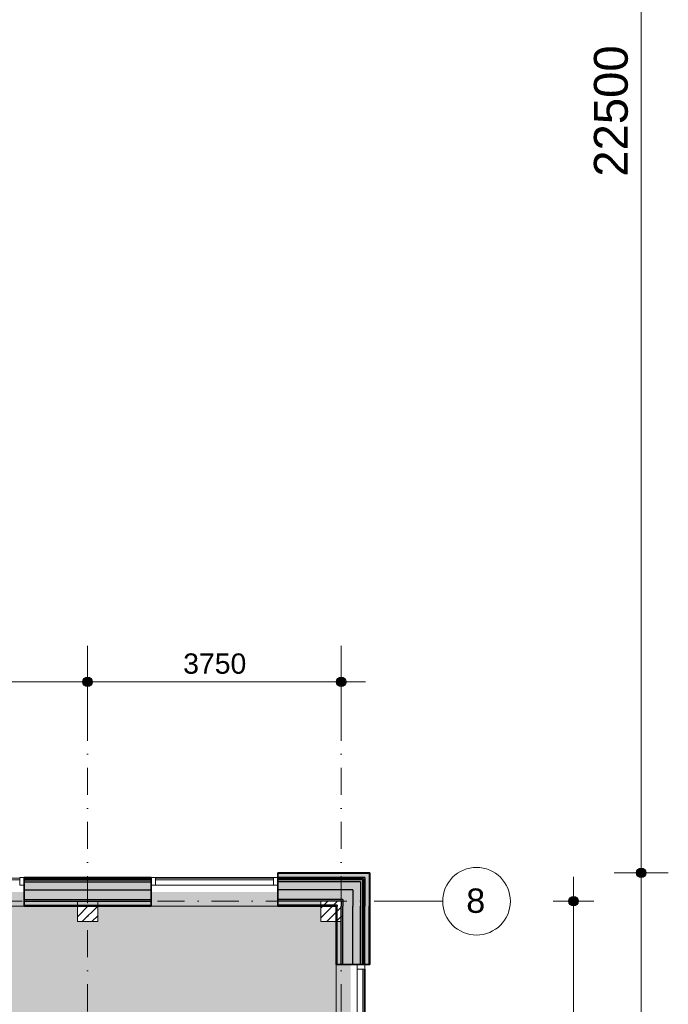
# Model space of a CAD drawing. Header units: millimetres. Extents: x 1557 to 319405, y -11609 to 73584.
# Tile 102 of 103: x 305843 to 315427, y 44477 to 59030. Entities that reach past the tile are written whole.
import ezdxf

# ---------------------------------------------------------------- set-up
doc = ezdxf.new("R2010")
doc.units = ezdxf.units.MM
doc.linetypes.add('RR_Level', pattern=[800, 400, -200, 0, -200])
for name, color, linetype, lineweight in [('A-____-____-DIMS', 211, 'Continuous', 9), ('A-____-____-DIMS-200', 211, 'Continuous', 9), ('A-AREA-____-PATT', 32, 'Continuous', 9), ('A-GLAZ-CURT-MCUT', 52, 'Continuous', 13), ('A-GLAZ-CURT-OTLN', 52, 'Continuous', 13), ('A-GLAZ-CWMG-MCUT', 51, 'Continuous', 13), ('A-GLAZ-CWMG-OTLN', 51, 'Continuous', 13), ('A-WALL-____-MCUT', 113, 'Continuous', 35), ('A-WALL-____-OTLN', 113, 'Continuous', 18), ('A-WALL-____-PATT', 111, 'Continuous', 35), ('S-COLS-____-MCUT', 52, 'Continuous', 25), ('S-COLS-____-OTLN', 52, 'Continuous', 18), ('S-GRID-____-IDEN', 1, 'Continuous', 13), ('S-GRID-____-OTLN', 1, 'Continuous', 9)]:
    doc.layers.add(name, color=color, linetype=linetype, lineweight=lineweight)
doc.styles.add('Arial', font='arial.ttf', dxfattribs={"height": 360})
doc.styles.add('Arial_2', font='arial.ttf', dxfattribs={"height": 300})
doc.styles.add('Arial_5', font='arial.ttf', dxfattribs={"height": 500})
doc.dimstyles.new('1_5mm_interne_maten_en_details', dxfattribs={"dimscale": 304.8, "dimtxt": 1.004192, "dimasz": 1.83727, "dimexe": 0.984252, "dimexo": 0.0625, "dimgap": 0.098425, "dimtad": 1, "dimdec": 0, "dimlfac": 304.8, "dimzin": 0, "dimdsep": 46, "dimtxsty": 'Arial_2', "dimblk1": 'DOTSMALL', "dimblk2": 'DOTSMALL', "dimsah": 1, "dimcen": 0.09, "dimdle": 1.181102, "dimazin": 0, "dimtfac": 1, "dimtdec": 4, "dimtix": 1, "dimtmove": 0, "dimatfit": 3, "dimfxl": 0.003229, "dimfxlon": 1, "dimtvp": 1, "dimtfill": 1, "dimtolj": 1, "dimtzin": 0, "dimlwd": 13, "dimlwe": 13, "dimarcsym": 2})
doc.dimstyles.new('2_5mm_totaalmaatvoering', dxfattribs={"dimscale": 304.8, "dimtxt": 1.673654, "dimasz": 1.83727, "dimexe": 1.312336, "dimexo": 0.0625, "dimgap": 0.164042, "dimtad": 1, "dimdec": 0, "dimlfac": 304.8, "dimzin": 0, "dimdsep": 46, "dimtxsty": 'Arial_5', "dimblk1": 'DOTSMALL', "dimblk2": 'DOTSMALL', "dimsah": 1, "dimcen": 0.09, "dimdle": 1.64042, "dimazin": 0, "dimtfac": 1, "dimtdec": 4, "dimtix": 1, "dimtmove": 0, "dimatfit": 3, "dimfxl": 0.004306, "dimfxlon": 1, "dimtvp": 1, "dimtfill": 1, "dimtolj": 1, "dimtzin": 0, "dimlwd": 13, "dimlwe": 13, "dimarcsym": 2})

# ---------------------------------------------------------------- blocks, each defined once
blk = doc.blocks.new('System Panel - HR__-715989-plot_V0 Copy 1')
at = {"layer": 'A-GLAZ-CURT-MCUT', "color": 170, "lineweight": 9}
for p, q in [((905, 47), (-905, 47)), ((-905, 47), (-905, 23)), ((-905, 23), (905, 23)), ((905, 23), (905, 47))]:
    blk.add_line(p, q, dxfattribs=at)
blk = doc.blocks.new('Rectangular Mullion - 65 x 114mm-463994-plot_V0 Copy 1')
at = {"layer": 'A-GLAZ-CWMG-OTLN', "color": 170, "lineweight": 9}
for p, q in [((67327, 2357), (67803, 4103)), ((67437, 2327), (67913, 4073))]:
    blk.add_line(p, q, dxfattribs=at)
blk = doc.blocks.new('System Panel - HR__-716001-plot_V0 Copy 1')
at = {"layer": 'A-GLAZ-CURT-MCUT', "color": 170, "lineweight": 9}
for p, q in [((872.5, -22.5), (-872.5, -22.5)), ((-872.5, -22.5), (-872.5, -47.5)), ((-872.5, -47.5), (872.5, -47.5)), ((872.5, -47.5), (872.5, -22.5))]:
    blk.add_line(p, q, dxfattribs=at)
blk = doc.blocks.new('Rectangular Mullion - 65 x 114mm-716027-plot_V0 Copy 1')
at = {"layer": 'A-GLAZ-CWMG-MCUT', "color": 170, "lineweight": 9}
for p, q in [((0, 57), (-65, 57)), ((-65, 57), (-65, -57)), ((0, -57), (0, 57)), ((-65, -57), (0, -57))]:
    blk.add_line(p, q, dxfattribs=at)
blk = doc.blocks.new('System Panel - HR__-715992-plot_V0 Copy 1')
at = {"layer": 'A-GLAZ-CURT-MCUT', "color": 170, "lineweight": 9}
for p, q in [((872, 47), (-872, 47)), ((-872, 47), (-872, 23)), ((-872, 23), (872, 23)), ((872, 23), (872, 47))]:
    blk.add_line(p, q, dxfattribs=at)
blk = doc.blocks.new('Rectangular Mullion - 65 x 114mm-464001-plot_V0 Copy 1')
at = {"layer": 'A-GLAZ-CWMG-OTLN', "color": 170, "lineweight": 9}
for p, q in [((65863, -3007), (66322, -1324)), ((65973, -3037), (66432, -1354))]:
    blk.add_line(p, q, dxfattribs=at)
blk = doc.blocks.new('Rectangular Mullion - 65 x 114mm-715993-plot_V0 Copy 1')
at = {"layer": 'A-GLAZ-CWMG-MCUT', "color": 170, "lineweight": 9}
for p, q in [((-65, 57), (0, 57)), ((-65, -57), (-65, 57)), ((0, 57), (0, -57)), ((0, -57), (-65, -57))]:
    blk.add_line(p, q, dxfattribs=at)
blk = doc.blocks.new('Rectangular Mullion - 65 x 114mm-716021-plot_V0 Copy 1')
at = {"layer": 'A-GLAZ-CWMG-MCUT', "color": 170, "lineweight": 9}
for p, q in [((0, 57), (-65, 57)), ((-65, 57), (-65, -57)), ((0, -57), (0, 57)), ((-65, -57), (0, -57))]:
    blk.add_line(p, q, dxfattribs=at)
blk = doc.blocks.new('027_Gilde - ATC_FacadeModel_rvt-2-plot_V0 Copy 1')
at = {"layer": 'A-WALL-____-OTLN', "lineweight": 5}
for points in [[(138813, 46285), (140688, 46285), (140688, 46315), (138813, 46315)], [(143844, 46350), (143910, 46350), (143910, 46410), (142563, 46410), (142563, 46350), (143425, 46350)], [(143785, 46285), (143815, 46285), (143815, 46315), (142563, 46315), (142563, 46285), (143670, 46285)], [(143815, 45063), (143815, 46285), (143785, 46285), (143785, 45063)], [(143850, 45063), (143910, 45063), (143910, 46350), (143850, 46350), (143850, 45925)]]:
    blk.add_hatch(color=67, dxfattribs=at).paths.add_polyline_path(points)
at = {"layer": 'A-WALL-____-PATT', "lineweight": 18}
for points in [[(138813, 46330), (140688, 46330), (140688, 46350), (138813, 46350)], [(143200, 45925), (143200, 45940), (142563, 45940), (142563, 45925), (142693, 45925)], [(143440, 45063), (143440, 45700), (143425, 45700), (143425, 45063)]]:
    blk.add_hatch(color=47, dxfattribs=at).paths.add_polyline_path(points)
at = {"layer": 'A-WALL-____-PATT', "lineweight": 5}
for points in [[(140390, 46315), (140688, 46315), (140688, 46330), (138813, 46330), (138813, 46315)], [(140390, 46170), (140688, 46170), (140688, 46285), (138813, 46285), (138813, 46170)], [(143920, 46410), (143920, 46420), (142563, 46420), (142563, 46410), (143910, 46410)], [(143850, 46330), (143850, 46350), (142563, 46350), (142563, 46330), (143844, 46330)], [(143815, 46315), (143830, 46315), (143830, 46330), (142563, 46330), (142563, 46315), (143785, 46315)], [(143670, 46170), (143785, 46170), (143785, 46285), (142563, 46285), (142563, 46170), (143525, 46170)], [(143815, 45063), (143830, 45063), (143830, 46315), (143815, 46315), (143815, 45217)], [(143850, 45063), (143850, 46330), (143830, 46330), (143830, 45063), (143844, 45063)], [(143910, 45063), (143920, 45063), (143920, 46410), (143910, 46410), (143910, 45925)], [(140390, 46025), (140688, 46025), (140688, 46170), (138813, 46170), (138813, 46025)], [(143525, 46025), (143670, 46025), (143670, 46170), (142563, 46170), (142563, 46025), (143425, 46025)], [(143736, 45063), (143785, 45063), (143785, 46170), (143670, 46170), (143670, 45063)], [(140390, 46000), (140688, 46000), (140688, 46025), (138813, 46025), (138813, 46000), (139900, 46000)], [(138813, 45940), (140688, 45940), (140688, 46000), (138813, 46000)], [(143440, 46000), (143525, 46002), (143525, 46025), (142563, 46025), (142563, 46000), (143425, 46000)], [(143200, 45940), (143200, 46000), (142563, 46000), (142563, 45940), (142693, 45940)], [(143500, 45063), (143525, 45063), (143525, 46000), (143500, 46000), (143500, 45217)], [(143670, 45063), (143670, 46025), (143525, 46025), (143525, 45063)], [(143500, 45063), (143500, 45700), (143440, 45700), (143440, 45063), (143443, 45063)]]:
    blk.add_hatch(color=67, dxfattribs=at).paths.add_polyline_path(points)
h = blk.add_hatch(color=67, dxfattribs=at)
h.paths.add_polyline_path([(140390, 45925), (140688, 45925), (140688, 45940), (139900, 45940), (139900, 45925)])
h.paths.add_polyline_path([(138813, 45925), (139600, 45925), (139600, 45940), (138813, 45940)])
at = {"layer": 'A-WALL-____-MCUT', "color": 50}
for p, q in [((140688, 46350), (138813, 46350)), ((138813, 46350), (138813, 45925)), ((140688, 45925), (140688, 46350)), ((143920, 46420), (142563, 46420)), ((142563, 46420), (142563, 45925)), ((143920, 46410), (143920, 46420)), ((143920, 45925), (143920, 46410)), ((138813, 45925), (140688, 45925)), ((142563, 45925), (143425, 45925)), ((143425, 45925), (143425, 45063)), ((143920, 45063), (143920, 45925)), ((143425, 45063), (143920, 45063))]:
    blk.add_line(p, q, dxfattribs=at)
at = {"layer": 'A-WALL-____-MCUT', "color": 130, "lineweight": 25}
for p, q in [((138813, 46330), (140688, 46330)), ((138813, 46315), (140688, 46315)), ((138813, 46285), (140688, 46285)), ((143910, 46410), (142563, 46410)), ((143850, 46350), (142563, 46350)), ((143830, 46330), (142563, 46330)), ((143815, 46315), (142563, 46315)), ((143785, 46285), (142563, 46285)), ((143785, 46285), (143785, 46170)), ((143815, 46315), (143815, 46285)), ((143815, 46285), (143815, 45925)), ((143830, 46330), (143830, 46315)), ((143830, 46315), (143830, 45925)), ((143850, 46350), (143850, 46330)), ((143850, 46330), (143850, 45925)), ((143910, 46410), (143910, 46350)), ((143910, 46350), (143910, 45925)), ((138813, 46170), (140688, 46170)), ((143670, 46170), (142563, 46170)), ((143670, 46170), (143670, 46025)), ((143785, 46170), (143785, 45925)), ((138813, 46025), (140688, 46025)), ((138813, 46000), (140688, 46000)), ((143525, 46025), (142563, 46025)), ((143500, 46000), (142563, 46000)), ((143500, 46000), (143500, 45940)), ((143525, 46025), (143525, 46000)), ((143525, 46000), (143525, 45925)), ((143670, 46025), (143670, 45925)), ((138813, 45940), (140688, 45940)), ((143440, 45940), (142563, 45940)), ((143440, 45940), (143440, 45925)), ((143440, 45063), (143440, 45925)), ((143500, 45940), (143500, 45925)), ((143500, 45063), (143500, 45925)), ((143525, 45063), (143525, 45925)), ((143670, 45063), (143670, 45925)), ((143785, 45063), (143785, 45925)), ((143815, 45063), (143815, 45925)), ((143830, 45063), (143830, 45925)), ((143850, 45063), (143850, 45925)), ((143910, 45063), (143910, 45925))]:
    blk.add_line(p, q, dxfattribs=at)
at = {"layer": 'A-WALL-____-OTLN', "color": 210}
for p, q in [((138813, 45925), (136938, 45925)), ((142563, 45925), (140688, 45925)), ((143425, 39438), (143425, 45063))]:
    blk.add_line(p, q, dxfattribs=at)
at = {"layer": 'A-GLAZ-CURT-OTLN', "color": 210, "lineweight": 18}
for name, p, rotation in [('System Panel - HR__-716001-plot_V0 Copy 1', (137875, 46293), 180), ('System Panel - HR__-715989-plot_V0 Copy 1', (143793, 44092), 270)]:
    blk.add_blockref(name, p, dxfattribs=dict(at, rotation=rotation))
blk.add_blockref('System Panel - HR__-715992-plot_V0 Copy 1', (141625, 46293), dxfattribs=at)
at = {"layer": 'A-GLAZ-CWMG-OTLN', "color": 210, "lineweight": 18}
for name, p, rotation in [('Rectangular Mullion - 65 x 114mm-464001-plot_V0 Copy 1', (156935, -18095), 105.2626681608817), ('Rectangular Mullion - 65 x 114mm-716021-plot_V0 Copy 1', (140688, 46293), 180), ('Rectangular Mullion - 65 x 114mm-463994-plot_V0 Copy 1', (79405, 23190), 15.26266816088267), ('Rectangular Mullion - 65 x 114mm-716021-plot_V0 Copy 1', (143793, 45063), 90)]:
    blk.add_blockref(name, p, dxfattribs=dict(at, rotation=rotation))
blk.add_blockref('Rectangular Mullion - 65 x 114mm-716027-plot_V0 Copy 1', (138813, 46293), dxfattribs=at)
at = {"layer": 'A-GLAZ-CWMG-OTLN', "color": 210, "lineweight": 18, "extrusion": (0, 0, -1), "rotation": 180}
blk.add_blockref('Rectangular Mullion - 65 x 114mm-715993-plot_V0 Copy 1', (-142563, 46293), dxfattribs=at)
blk = doc.blocks.new('NLRS_28_SC_LIB_kolom recht_generiek_ISR - kolom hout_Ontwerp-V75-plot_V0 Copy 1')
at = {"layer": 'S-COLS-____-OTLN', "lineweight": 9}
h = blk.add_hatch(dxfattribs=at)
h.set_pattern_fill('FP_58', color=256, style=0, pattern_type=2)
h.set_pattern_definition([(45, (-143350, -45850), (-70.71068, 70.71068), [])])
h.paths.add_polyline_path([(75, -150), (150, -150), (150, 150), (-150, 150), (-150, -150), (-81, -150)])
at = {"layer": 'S-COLS-____-MCUT', "lineweight": 18}
for p, q in [((150, 150), (-150, 150)), ((-150, 150), (-150, -150)), ((150, -150), (150, 150)), ((-150, -150), (150, -150))]:
    blk.add_line(p, q, dxfattribs=at)
blk = doc.blocks.new('NLRS_28_SC_LIB_kolom recht_generiek_ISR - kolom hout_Ontwerp-V77-plot_V0 Copy 1')
at = {"layer": 'S-COLS-____-OTLN', "lineweight": 9}
h = blk.add_hatch(dxfattribs=at)
h.set_pattern_fill('FP_60', color=256, style=0, pattern_type=2)
h.set_pattern_definition([(45, (-139750, -45850), (-70.71068, 70.71068), [])])
h.paths.add_polyline_path([(-150, -150), (150, -150), (150, 90), (-150, 90), (-150, 75)])
at = {"layer": 'S-COLS-____-MCUT', "lineweight": 18}
for p, q in [((150, 150), (-150, 150)), ((-150, 150), (-150, -150)), ((150, -150), (150, 150)), ((-150, -150), (150, -150))]:
    blk.add_line(p, q, dxfattribs=at)
blk = doc.blocks.new('Grid - r_2_5mm-300571-plot_V0 Copy 1')
at = {"layer": 'S-GRID-____-IDEN'}
blk.add_circle((0, 0), 2.5, dxfattribs=at)
blk = doc.blocks.new('DIMBLOCK36-plot_V0 Copy 1')
at = {"layer": 'A-____-____-DIMS-200', "lineweight": 25}
h = blk.add_hatch(color=256, dxfattribs=at)
edge = h.paths.add_edge_path()
edge.add_arc((314027, 46000), 70, 0, 360)
h = blk.add_hatch(color=256, dxfattribs=at)
edge = h.paths.add_edge_path()
edge.add_arc((314027, 38500), 70, 0, 360)
at = {"layer": 'A-____-____-DIMS-200', "lineweight": 13}
for p, q in [((314027, 46360), (314027, 38500)), ((313727, 46000), (314327, 46000)), ((314027, 46000), (313727, 46000)), ((313727, 38500), (314327, 38500)), ((314027, 38500), (313727, 38500))]:
    blk.add_line(p, q, dxfattribs=at)
at = {"layer": 'A-____-____-DIMS-200', "lineweight": 25}
for centre in [(314027, 46000), (314027, 38500)]:
    blk.add_circle(centre, 70, dxfattribs=at)
at = {"layer": 'A-____-____-DIMS-200', "color": 0, "lineweight": 13, "insert": (313608, 41789), "char_height": 300, "width": 1107.53, "attachment_point": 1, "rotation": 90, "line_spacing_factor": 0.941778, "style": 'Arial_2', "bg_fill": 3, "box_fill_scale": 1.25, "bg_fill_color": 256, "bg_fill_true_color": 13158600, "bg_fill_transparency": 0}
blk.add_mtext('7500', dxfattribs=at)
blk = doc.blocks.new('_DotSmall')
at = {"color": 0, "linetype": 'ByBlock', "const_width": 0.5}
blk.add_lwpolyline([(-0.0625, 0, 1), (0.0625, 0, 1)], format="xyb", close=True, dxfattribs=at)
blk = doc.blocks.new('DIMBLOCK68-plot_V0 Copy 1')
at = {"layer": 'A-____-____-DIMS-200', "lineweight": 25}
h = blk.add_hatch(color=256, dxfattribs=at)
edge = h.paths.add_edge_path()
edge.add_arc((303095, 49243), 70, 0, 360)
h = blk.add_hatch(color=256, dxfattribs=at)
edge = h.paths.add_edge_path()
edge.add_arc((306845, 49243), 70, 0, 360)
at = {"layer": 'A-____-____-DIMS-200', "lineweight": 13}
for p, q in [((303095, 49543), (303095, 48943)), ((303095, 49243), (303095, 49543)), ((306845, 49543), (306845, 48943)), ((306845, 49243), (306845, 49543)), ((303095, 49243), (306845, 49243))]:
    blk.add_line(p, q, dxfattribs=at)
at = {"layer": 'A-____-____-DIMS-200', "lineweight": 25}
for centre in [(303095, 49243), (306845, 49243)]:
    blk.add_circle(centre, 70, dxfattribs=at)
at = {"layer": 'A-____-____-DIMS-200', "color": 0, "lineweight": 13, "insert": (304509, 49663), "char_height": 300, "width": 1107.53, "attachment_point": 1, "line_spacing_factor": 0.941778, "style": 'Arial_2', "bg_fill": 3, "box_fill_scale": 1.25, "bg_fill_color": 256, "bg_fill_true_color": 13158600, "bg_fill_transparency": 0}
blk.add_mtext('3750', dxfattribs=at)
blk = doc.blocks.new('DIMBLOCK69-plot_V0 Copy 1')
at = {"layer": 'A-____-____-DIMS-200', "lineweight": 25}
h = blk.add_hatch(color=256, dxfattribs=at)
edge = h.paths.add_edge_path()
edge.add_arc((306845, 49243), 70, 0, 360)
h = blk.add_hatch(color=256, dxfattribs=at)
edge = h.paths.add_edge_path()
edge.add_arc((310595, 49243), 70, 0, 360)
at = {"layer": 'A-____-____-DIMS-200', "lineweight": 13}
for p, q in [((306845, 49543), (306845, 48943)), ((306845, 49243), (306845, 49543)), ((310595, 49543), (310595, 48943)), ((310595, 49243), (310595, 49543)), ((306845, 49243), (310955, 49243))]:
    blk.add_line(p, q, dxfattribs=at)
at = {"layer": 'A-____-____-DIMS-200', "lineweight": 25}
for centre in [(306845, 49243), (310595, 49243)]:
    blk.add_circle(centre, 70, dxfattribs=at)
at = {"layer": 'A-____-____-DIMS-200', "color": 0, "lineweight": 13, "insert": (308259, 49663), "char_height": 300, "width": 1107.53, "attachment_point": 1, "line_spacing_factor": 0.941778, "style": 'Arial_2', "bg_fill": 3, "box_fill_scale": 1.25, "bg_fill_color": 256, "bg_fill_true_color": 13158600, "bg_fill_transparency": 0}
blk.add_mtext('3750', dxfattribs=at)
blk = doc.blocks.new('DIMBLOCK82-plot_V0 Copy 1')
at = {"layer": 'A-____-____-DIMS-200', "lineweight": 25}
h = blk.add_hatch(color=256, dxfattribs=at)
edge = h.paths.add_edge_path()
edge.add_arc((315027, 68920), 70, 0, 360)
h = blk.add_hatch(color=256, dxfattribs=at)
edge = h.paths.add_edge_path()
edge.add_arc((315027, 46420), 70, 0, 360)
at = {"layer": 'A-____-____-DIMS-200', "lineweight": 13}
for p, q in [((315027, 69420), (315027, 46420)), ((314627, 68920), (315427, 68920)), ((315027, 68920), (314627, 68920)), ((314627, 46420), (315427, 46420)), ((315027, 46420), (314627, 46420))]:
    blk.add_line(p, q, dxfattribs=at)
at = {"layer": 'A-____-____-DIMS-200', "lineweight": 25}
for centre in [(315027, 68920), (315027, 46420)]:
    blk.add_circle(centre, 70, dxfattribs=at)
at = {"layer": 'A-____-____-DIMS-200', "color": 0, "lineweight": 13, "insert": (314328, 56709), "char_height": 500, "width": 2307.36, "attachment_point": 1, "rotation": 90, "line_spacing_factor": 0.941778, "style": 'Arial_5', "bg_fill": 3, "box_fill_scale": 1.25, "bg_fill_color": 256, "bg_fill_true_color": 13158600, "bg_fill_transparency": 0}
blk.add_mtext('22500', dxfattribs=at)
blk = doc.blocks.new('DIMBLOCK83-plot_V0 Copy 1')
at = {"layer": 'A-____-____-DIMS-200', "lineweight": 25}
h = blk.add_hatch(color=256, dxfattribs=at)
edge = h.paths.add_edge_path()
edge.add_arc((315027, 46420), 70, 0, 360)
h = blk.add_hatch(color=256, dxfattribs=at)
edge = h.paths.add_edge_path()
edge.add_arc((315027, 3367), 70, 0, 360)
at = {"layer": 'A-____-____-DIMS-200', "lineweight": 13}
for p, q in [((314627, 46420), (315427, 46420)), ((315027, 46420), (314627, 46420)), ((315027, 46420), (315027, 2867)), ((314627, 3367), (315427, 3367)), ((315027, 3367), (314627, 3367))]:
    blk.add_line(p, q, dxfattribs=at)
at = {"layer": 'A-____-____-DIMS-200', "lineweight": 25}
for centre in [(315027, 46420), (315027, 3367)]:
    blk.add_circle(centre, 70, dxfattribs=at)
at = {"layer": 'A-____-____-DIMS-200', "color": 0, "lineweight": 13, "insert": (314328, 23932), "char_height": 500, "width": 2307.36, "attachment_point": 1, "rotation": 90, "line_spacing_factor": 0.941778, "style": 'Arial_5', "bg_fill": 3, "box_fill_scale": 1.25, "bg_fill_color": 256, "bg_fill_true_color": 13158600, "bg_fill_transparency": 0}
blk.add_mtext('43053', dxfattribs=at)

msp = doc.modelspace()

# ---------------------------------------------------------------- hatches: boundary and pattern name
at = {"layer": 'A-AREA-____-PATT', "transparency": 33554509}
msp.add_hatch(color=254, dxfattribs=at).paths.add_polyline_path([(300824.0285, 28700), (300824.0285, 28775), (302945.0285, 28775), (302945.0285, 28850), (303245.0285, 28850), (303245.0285, 28775), (310520.0285, 28775), (310520.0285, 30850), (310295.0285, 30850), (310295.0285, 31150), (310520.0285, 31150), (310520.0285, 31937.5), (310732.5285, 31937.5), (310732.5285, 33812.5), (310520.0285, 33812.5), (310520.0285, 34600), (310295.0285, 34600), (310295.0285, 34900), (310520.0285, 34900), (310520.0285, 35687.5), (310732.5285, 35687.5), (310732.5285, 37562.5), (310520.0285, 37562.5), (310520.0285, 38200), (310295.0285, 38200), (310295.0285, 38500), (310520.0285, 38500), (310520.0285, 39437.5), (310732.5285, 39437.5), (310732.5285, 45062.5), (310520.0285, 45062.5), (310520.0285, 45700), (310295.0285, 45700), (310295.0285, 45925), (309657.5285, 45925), (309657.5285, 46137.5), (307782.5285, 46137.5), (307782.5285, 45925), (306995.0285, 45925), (306995.0285, 45700), (306695.0285, 45700), (306695.0285, 45925), (305907.5285, 45925), (305907.5285, 46137.5), (304032.5285, 46137.5), (304032.5285, 45925), (303245.0285, 45925), (303245.0285, 45700), (303107.5285, 45700), (303107.5285, 45575), (303155.0285, 45575), (303155.0285, 45525), (303107.5285, 45525), (303107.5285, 44575), (303155.0285, 44575), (303155.0285, 44525), (303095.0285, 44525), (303095.0285, 43491), (303155.0285, 43491), (303155.0285, 43441), (303107.5285, 43441), (303107.5285, 42575), (303155.0285, 42575), (303155.0285, 42525), (303107.5285, 42525), (303107.5285, 41575), (303155.0285, 41575), (303155.0285, 41525), (303107.5285, 41525), (303107.5285, 40575), (303155.0285, 40575), (303155.0285, 40525), (303107.5285, 40525), (303107.5285, 39575), (303155.0285, 39575), (303155.0285, 39525), (303107.5285, 39525), (303107.5285, 38625), (303095.0285, 38625), (303095.0285, 38575), (304445.0285, 38575), (304526.8595, 38569.1473), (304620.9107, 38546.5293), (304694.8372, 38517.0619), (304767.1189, 38475.3201), (304831.1294, 38425), (304879.5845, 38376.5449), (304928.7493, 38310.8685), (304968.0669, 38238.8636), (304999.7518, 38148.1373), (305014.8564, 38072.3159), (305020.0285, 38000), (305020.0285, 37560), (304945.0285, 37560), (304945.0285, 35456), (305020.0285, 35456), (305020.0285, 34675), (304945.0285, 34675), (304945.0285, 33641), (305020.0285, 33641), (305019.7289, 31145.8112), (305014.1758, 31068.169), (304996.737, 30988.0038), (304968.0669, 30911.1364), (304920.5568, 30828.1876), (304871.9585, 30765.8291), (304821.2986, 30715.2383), (304745.5489, 30660.6287), (304672.0237, 30622.5349), (304599.537, 30596.6627), (304511.5131, 30579.7551), (304445.0285, 30575), (298420.0285, 30575), (298420.0285, 28775), (299120.0285, 28775), (299120.0285, 28700), (300799.0285, 28700)])

# ---------------------------------------------------------------- linework, layer by layer
at = {"layer": 'S-GRID-____-OTLN'}
for p, q in [((306845.0285, 49773.1142), (306845.0285, 48773.1142)), ((310595.0285, 49773.1142), (310595.0285, 48773.1142)), ((311093.0784, 46000), (312093.0784, 46000))]:
    msp.add_line(p, q, dxfattribs=at)
at = {"layer": 'S-GRID-____-OTLN', "linetype": 'RR_Level'}
for p, q in [((306845.0285, 48773.1142), (306845.0285, -857.0614)), ((310595.0285, 48773.1142), (310595.0285, -857.0614)), ((167060.7094, 46000), (311093.0784, 46000))]:
    msp.add_line(p, q, dxfattribs=at)

# ---------------------------------------------------------------- block references
at = {"lineweight": 5}
msp.add_blockref('027_Gilde - ATC_FacadeModel_rvt-2-plot_V0 Copy 1', (167095.0285, 0), dxfattribs=at)
at = {"layer": 'S-COLS-____-OTLN', "lineweight": 13}
for name, p in [('NLRS_28_SC_LIB_kolom recht_generiek_ISR - kolom hout_Ontwerp-V77-plot_V0 Copy 1', (306845.0285, 45850)), ('NLRS_28_SC_LIB_kolom recht_generiek_ISR - kolom hout_Ontwerp-V75-plot_V0 Copy 1', (310445.0285, 45850))]:
    msp.add_blockref(name, p, dxfattribs=at)
at = {"layer": 'S-GRID-____-IDEN', "xscale": 199.9999999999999, "yscale": 199.9999999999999, "zscale": 199.9999999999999, "rotation": 269.9999999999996}
msp.add_blockref('Grid - r_2_5mm-300571-plot_V0 Copy 1', (312593.0784, 46000), dxfattribs=at)

# ---------------------------------------------------------------- texts
at = {"layer": 'S-GRID-____-IDEN', "lineweight": 9, "insert": (312441.9193, 46188.4525), "char_height": 360, "width": 336.70875, "attachment_point": 1, "style": 'Arial'}
msp.add_mtext('8', dxfattribs=at)

# ---------------------------------------------------------------- dimensions: what is measured, and where the dimension line sits
at = {"layer": 'A-____-____-DIMS', "lineweight": 13}
dim = msp.add_linear_dim(base=(314027.3148, 38500), p1=(313727.3148, 46000), p2=(313727.3148, 38500), angle=90, dimstyle='1_5mm_interne_maten_en_details', override={"dimpost": '<>', "dimfxl": 7500}, dxfattribs=at)
dim.commit()
dim.dimension.update_dxf_attribs({"geometry": 'DIMBLOCK36-plot_V0 Copy 1', "text_midpoint": (313844.1429, 42250)})

# ---------------------------------------------------------------- next in the draw order: dimensions: what is measured, and where the dimension line sits
dim = msp.add_linear_dim(base=(315027.3148, 46420), p1=(314627.3148, 68920), p2=(314627.3148, 46420), angle=90, dimstyle='2_5mm_totaalmaatvoering', override={"dimpost": '<>', "dimfxl": 22500}, dxfattribs=at)
dim.commit()
dim.dimension.update_dxf_attribs({"geometry": 'DIMBLOCK82-plot_V0 Copy 1', "text_midpoint": (314722.0283, 57670)})
dim = msp.add_linear_dim(base=(306845.0285, 49243.1658), p1=(303095.0285, 49543.1658), p2=(306845.0285, 49543.1658), dimstyle='1_5mm_interne_maten_en_details', override={"dimpost": '<>', "dimfxl": 3750}, dxfattribs=at)
dim.commit()
dim.dimension.update_dxf_attribs({"geometry": 'DIMBLOCK68-plot_V0 Copy 1', "text_midpoint": (304970.0285, 49426.44)})

# ---------------------------------------------------------------- next in the draw order: dimensions: what is measured, and where the dimension line sits
dim = msp.add_linear_dim(base=(310595.0285, 49243.1658), p1=(306845.0285, 49543.1658), p2=(310595.0285, 49543.1658), dimstyle='1_5mm_interne_maten_en_details', override={"dimpost": '<>', "dimfxl": 3750}, dxfattribs=at)
dim.commit()
dim.dimension.update_dxf_attribs({"geometry": 'DIMBLOCK69-plot_V0 Copy 1', "text_midpoint": (308720.0285, 49426.44)})
dim = msp.add_linear_dim(base=(315027.3148, 3366.7966), p1=(314627.3148, 46420), p2=(314627.3148, 3366.7966), angle=90, dimstyle='2_5mm_totaalmaatvoering', override={"dimpost": '<>', "dimfxl": 43053.203436}, dxfattribs=at)
dim.commit()
dim.dimension.update_dxf_attribs({"geometry": 'DIMBLOCK83-plot_V0 Copy 1', "text_midpoint": (314721.8577, 24893.3983)})

doc.saveas('drawing.dxf')
